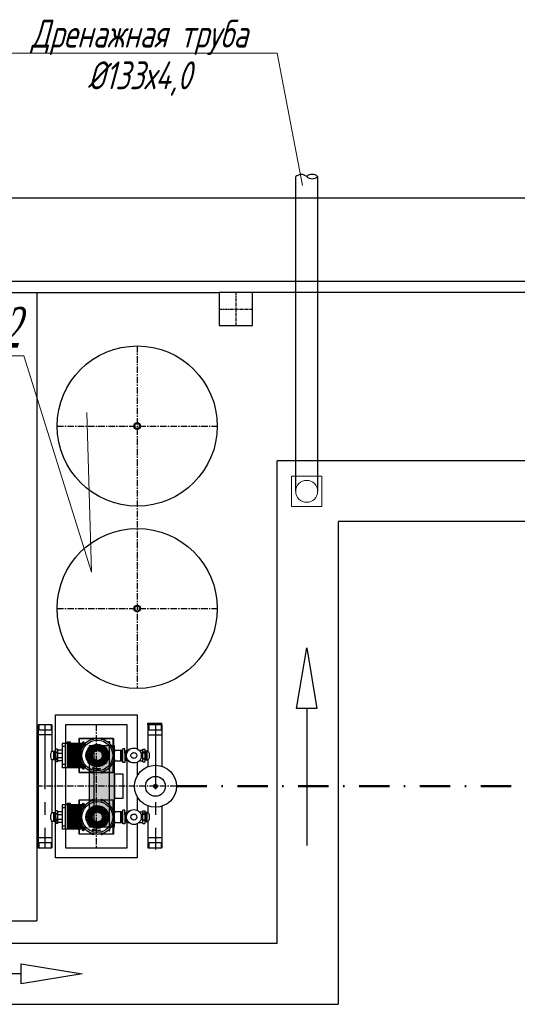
# Model space of a CAD drawing. Header units: millimetres. Extents: x 196 to 1773810, y -221320 to 153872.
# Tile 241 of 256: x 1196977 to 1199431, y -200389 to -195533. Entities that reach past the tile are written whole.
import ezdxf
from ezdxf import colors
from ezdxf.entities.mleader import LeaderData, LeaderLine
from ezdxf.math import Vec2, Vec3

# ---------------------------------------------------------------- set-up
doc = ezdxf.new("R2010")
doc.units = ezdxf.units.MM
doc.linetypes.add('CENTER', pattern=[50.8, 31.75, -6.35, 6.35, -6.35])
doc.linetypes.add('DASHDOT', pattern=[1, 0.5, -0.25, 0, -0.25])
for name, color, linetype, lineweight in [('00_Основной', 163, 'Continuous', 40), ('Основной текст', 7, 'Continuous', 30), ('Текст', 7, 'Continuous', 30), ('ТМ-размеры', 25, 'Continuous', 20), ('эл.освещ', 1, 'Continuous', 50), ('электрика', 1, 'Continuous', 140), ('中心线', 1, 'CENTER', 25)]:
    doc.layers.add(name, color=color, linetype=linetype, lineweight=lineweight)
doc.styles.add('Times New Roman', font='times.ttf')
doc.styles.add('Новый 050', font='romans.shx', dxfattribs={"width": 0.7, "oblique": 15, "height": 50})
doc.styles.add('Новый 5.0', font='times.ttf', dxfattribs={"width": 0.7, "oblique": 15, "height": 5})

# ---------------------------------------------------------------- blocks, each defined once
blk = doc.blocks.new('_None')

msp = doc.modelspace()

# ---------------------------------------------------------------- hatches: boundary and pattern name
at = {"layer": '00_Основной', "lineweight": 25, "ltscale": 10}
h = msp.add_hatch(color=253, dxfattribs=at)
h.dxf.hatch_style = 1
h.paths.add_polyline_path([(1197321.6, -199515.5), (1197321.6, -199111.6), (1197443, -199111.6), (1197443, -199515.5)])

# ---------------------------------------------------------------- linework, layer by layer
at = {"color": 252, "lineweight": 30, "ltscale": 10}
for p, q in [((1193496.3, -196411.5), (1204178.3, -196411.5, 0)), ((1193906.3, -196822.5), (1202116.9, -196822.5, 0)), ((1193961.1, -196877.3), (1197961.1, -196877.3)), ((1197061.1, -196877.3), (1197061.1, -199977.3)), ((1202116.9, -196877.3, 0), (1198126.3, -196877.3, 0)), ((1204178.1, -197708.2, 0), (1198247.1, -197708.6, 1)), ((1198247.1, -200088.9, 0.7), (1198247.1, -197708.6, 1)), ((1204178, -198008.2, -0.1), (1198547.1, -198008.2, 0.7)), ((1198547.1, -198008.6, 0.7), (1198547.1, -200388.9, 0.7)), ((1198342.2, -198929.9, 0.7), (1198392.2, -198629.9, 0.7)), ((1198392.2, -198629.9, 0.7), (1198442.2, -198929.9, 0.7)), ((1197152.5, -198960.4), (1197555.9, -198960.4)), ((1197152.5, -199140.8), (1197152.5, -198960.4)), ((1197555.9, -198960.4), (1197555.9, -199128.9)), ((1198442.2, -198929.9, 0.7), (1198342.2, -198929.9, 0.7)), ((1198392.2, -198929.9, 0.7), (1198392.2, -199605.4, 0.7)), ((1197152.5, -199444.3), (1197152.5, -199182.8)), ((1197555.9, -199194.7), (1197555.9, -199262.8)), ((1197555.9, -199364.3), (1197555.9, -199432.3)), ((1197152.5, -199666.6), (1197152.5, -199486.2)), ((1197555.9, -199498.2), (1197555.9, -199666.6)), ((1197555.9, -199666.6), (1197152.5, -199666.6)), ((1193961.1, -199977.3), (1197061.1, -199977.3)), ((1198247.1, -200088.5), (1195311.1, -200088.5)), ((1196984.3, -200288.5, 0), (1196984.3, -200188.5, 0)), ((1196984.3, -200188.5, 0), (1197284.3, -200238.5, 0)), ((1196984.3, -200238.5, 0), (1196308.8, -200238.5, 0)), ((1197284.3, -200238.5, 0), (1196984.3, -200288.5, 0)), ((1195311.1, -200388.5), (1198547.1, -200388.5))]:
    msp.add_line(p, q, dxfattribs=at)
at = {"color": 7, "linetype": 'CENTER', "lineweight": 25, "ltscale": 0.5}
for p, q in [((1198043.3, -196877.3), (1198043.3, -197041.7)), ((1197961.1, -196959.5), (1198125.5, -196959.5))]:
    msp.add_line(p, q, dxfattribs=at)
at = {"color": 252, "linetype": 'CENTER', "lineweight": 25, "ltscale": 10}
for p, q in [((1197101.3, -199010.4), (1197101.3, -199616.6)), ((1197646.3, -199010.5, 0), (1197646.3, -199624.9, 0))]:
    msp.add_line(p, q, dxfattribs=at)
at = {"color": 252, "lineweight": 30, "ltscale": 10}
msp.add_lwpolyline([(1197961.1, -197041.7), (1198125.5, -197041.7), (1198125.5, -196877.3), (1197961.1, -196877.3), (1197961.1, -197041.7)], dxfattribs=at)
at = {"layer": '00_Основной', "color": 252, "lineweight": 25, "ltscale": 10}
for p, q in [((1198338.2, -197858.6, 0.5), (1198338.2, -196411.9, 0.8)), ((1198446.2, -196411.9, 0.8), (1198446.2, -197858.6, 0.5))]:
    msp.add_line(p, q, dxfattribs=at)
at = {"layer": '00_Основной', "lineweight": 30, "ltscale": 10}
for p, q in [((1197067.5, -199010.4), (1197067.5, -199566.4)), ((1197135.1, -199010.4), (1197067.5, -199010.4)), ((1197135.1, -199010.4, 0), (1197135.1, -199140.1, 0)), ((1197505.9, -199010.4), (1197202.5, -199010.4)), ((1197202.5, -199010.4), (1197202.5, -199101.8)), ((1197505.9, -199135.6), (1197505.9, -199010.4)), ((1197609.2, -199010.5), (1197609.2, -199002.2)), ((1197609.2, -199002.2), (1197677.8, -199002.2)), ((1197609.2, -199010.5), (1197609.2, -199140.1)), ((1197677.8, -199010.5), (1197609.2, -199010.5)), ((1197677.8, -199010.5, 0), (1197677.8, -199002.2, 0)), ((1197677.8, -199010.5, 0), (1197677.8, -199217.2, 0)), ((1197067.5, -199034.4), (1197135.1, -199034.4)), ((1197135.1, -199060.6), (1197067.5, -199060.6)), ((1197609.2, -199034.4), (1197677.8, -199034.4)), ((1197677.8, -199060.7), (1197609.2, -199060.7)), ((1197269.9, -199101.8), (1197269.9, -199077.1)), ((1197269.9, -199077.1), (1197334.4, -199077.1)), ((1197341.4, -199077.1), (1197377.8, -199077.1)), ((1197384.9, -199077.1), (1197438.5, -199077.1)), ((1197438.5, -199077.1), (1197438.5, -199132.9)), ((1197135.1, -199140.1), (1197144.8, -199140.1)), ((1197144.8, -199140.1), (1197149.3, -199140.1)), ((1197144.8, -199183.5), (1197144.8, -199140.1)), ((1197144.8, -199140.1), (1197144.8, -199183.5)), ((1197149.3, -199140.1), (1197149.3, -199183.5)), ((1197153, -199140.8), (1197149.3, -199140.8)), ((1197149.3, -199142.3), (1197153, -199142.3)), ((1197153.8, -199131.1), (1197153, -199134.8)), ((1197153, -199134.8), (1197153, -199142.3)), ((1197153, -199185), (1197153, -199138.6)), ((1197153, -199142.3), (1197153.8, -199146.1)), ((1197153.8, -199150.6), (1197153, -199154.3)), ((1197153, -199154.3), (1197153, -199173.8)), ((1197163.5, -199131.1), (1197153.8, -199131.1)), ((1197153.8, -199144.6), (1197163.5, -199144.6)), ((1197153.8, -199146.1), (1197153.8, -199150.6)), ((1197163.5, -199148.3), (1197153.8, -199148.3)), ((1197163.5, -199131.1), (1197163.5, -199161.8)), ((1197185.6, -199135.6), (1197163.5, -199135.6)), ((1197163.5, -199149.8), (1197185.6, -199149.8)), ((1197321.6, -199515.5), (1197321.6, -199111.6)), ((1197321.6, -199111.6), (1197443, -199111.6)), ((1197439.2, -199134.8), (1197475.2, -199134.8)), ((1197443, -199111.6), (1197443, -199515.5)), ((1197476.7, -199134.8), (1197475.2, -199135.6)), ((1197475.2, -199188.8), (1197475.2, -199134.8)), ((1197476.7, -199134.8), (1197485.7, -199134.8)), ((1197476.7, -199134.8), (1197476.7, -199188.8)), ((1197495.5, -199128.1), (1197485.7, -199128.1)), ((1197485.7, -199195.5), (1197485.7, -199128.1)), ((1197495.5, -199151.3), (1197495.5, -199128.1)), ((1197495.5, -199140.8), (1197502.9, -199140.8)), ((1197499.9, -199142.3), (1197495.5, -199142.3)), ((1197495.5, -199151.3), (1197497.7, -199151.3)), ((1197495.5, -199151.3), (1197495.5, -199172.3)), ((1197497.7, -199151.3), (1197497.7, -199172.3)), ((1197503.7, -199153.6), (1197497.7, -199153.6)), ((1197499.9, -199153.6), (1197499.9, -199140.8)), ((1197502.9, -199135.6), (1197512.7, -199135.6)), ((1197502.9, -199140.8), (1197502.9, -199135.6)), ((1197502.9, -199140.8), (1197502.9, -199138.6)), ((1197502.9, -199140.8), (1197502.9, -199153.6)), ((1197502.9, -199149.8), (1197505, -199149.8)), ((1197503.9, -199153.6), (1197503.7, -199153.6)), ((1197512.7, -199132.6), (1197512.7, -199136.9)), ((1197517.4, -199132.6), (1197512.7, -199132.6)), ((1197515.7, -199132.6), (1197515.7, -199134)), ((1197565.3, -199135.6), (1197584.6, -199135.6)), ((1197584.6, -199149.8), (1197574.4, -199149.8)), ((1197584.6, -199131.1), (1197594.4, -199131.1)), ((1197584.6, -199193.3), (1197584.6, -199131.1)), ((1197595.1, -199144.6), (1197584.6, -199144.6)), ((1197584.6, -199148.3), (1197594.4, -199148.3)), ((1197595.1, -199134.8), (1197594.4, -199131.1)), ((1197594.4, -199146.1), (1197595.9, -199138.6)), ((1197595.1, -199150.6), (1197594.4, -199146.1)), ((1197595.9, -199138.6), (1197595.1, -199134.8)), ((1197595.1, -199154.3), (1197595.1, -199150.6)), ((1197595.9, -199158), (1197595.1, -199154.3)), ((1197595.9, -199185), (1197595.9, -199138.6)), ((1197595.9, -199140.8), (1197598.9, -199140.8)), ((1197598.9, -199142.3), (1197595.9, -199142.3)), ((1197598.9, -199140.1), (1197598.9, -199183.5)), ((1197604.1, -199140.1), (1197598.9, -199140.1)), ((1197604.1, -199183.5), (1197604.1, -199140.1)), ((1197604.1, -199140.1), (1197604.1, -199183.5)), ((1197609.2, -199140.1), (1197604.1, -199140.1)), ((1197135.1, -199183.5, 0), (1197135.1, -199443.5, 0)), ((1197149.3, -199183.5), (1197135.1, -199183.5)), ((1197153, -199181.3), (1197149.3, -199181.3)), ((1197149.3, -199182.8), (1197153, -199182.8)), ((1197153, -199173.8), (1197153.8, -199177.5)), ((1197153.8, -199177.5), (1197153, -199181.3)), ((1197153, -199181.3), (1197153, -199188.8)), ((1197153, -199188.8), (1197153.8, -199193.3)), ((1197163.5, -199176), (1197153.8, -199176)), ((1197153.8, -199179), (1197163.5, -199179)), ((1197163.5, -199193.3), (1197153.8, -199193.3)), ((1197163.5, -199193.3), (1197163.5, -199161.8)), ((1197163.5, -199161.8), (1197163.5, -199193.3)), ((1197185.6, -199173.8), (1197163.5, -199173.8)), ((1197185.6, -199188), (1197163.5, -199188)), ((1197439.2, -199188.8), (1197475.2, -199188.8)), ((1197476.7, -199188.8), (1197475.2, -199188)), ((1197476.7, -199188.8), (1197485.7, -199188.8)), ((1197495.5, -199195.5), (1197485.7, -199195.5)), ((1197495.5, -199172.3), (1197495.5, -199195.5)), ((1197497.7, -199172.3), (1197495.5, -199172.3)), ((1197499.9, -199181.3), (1197495.5, -199181.3)), ((1197495.5, -199182.8), (1197502.9, -199182.8)), ((1197503.7, -199170), (1197497.7, -199170)), ((1197499.9, -199170), (1197499.9, -199182.8)), ((1197502.9, -199188), (1197502.9, -199170)), ((1197502.9, -199173.8), (1197505, -199173.8)), ((1197502.9, -199182.8), (1197502.9, -199185)), ((1197512.7, -199188), (1197502.9, -199188)), ((1197503.7, -199170), (1197503.9, -199170)), ((1197505.9, -199439), (1197505.9, -199188)), ((1197512.7, -199186.7), (1197512.7, -199191)), ((1197512.7, -199191), (1197517.4, -199191)), ((1197515.7, -199189.6), (1197515.7, -199191)), ((1197565.4, -199188), (1197584.6, -199188)), ((1197574.4, -199173.8), (1197584.6, -199173.8)), ((1197584.6, -199176), (1197594.4, -199176)), ((1197595.1, -199179), (1197584.6, -199179)), ((1197584.6, -199193.3), (1197594.4, -199193.3)), ((1197594.4, -199177.5), (1197595.1, -199173.8)), ((1197595.1, -199181.3), (1197594.4, -199177.5)), ((1197594.4, -199193.3), (1197595.1, -199188.8)), ((1197595.1, -199170), (1197595.9, -199165.5)), ((1197595.1, -199173.8), (1197595.1, -199170)), ((1197595.9, -199185), (1197595.1, -199181.3)), ((1197595.1, -199188.8), (1197595.9, -199185)), ((1197595.9, -199161.8), (1197595.9, -199158)), ((1197595.9, -199165.5), (1197595.9, -199161.8)), ((1197595.9, -199181.3), (1197598.9, -199181.3)), ((1197598.9, -199182.8), (1197595.9, -199182.8)), ((1197598.9, -199183.5), (1197609.2, -199183.5)), ((1197609.2, -199183.5), (1197609.2, -199217.2)), ((1197202.5, -199221.8), (1197202.5, -199405.3)), ((1197269.9, -199245.7), (1197269.9, -199221.8)), ((1197333.7, -199245.7), (1197269.9, -199245.7)), ((1197445.2, -199373.8), (1197445.2, -199252.5)), ((1197445.2, -199252.5), (1197485.7, -199252.5)), ((1197485.7, -199252.5), (1197485.7, -199373.8)), ((1197067.5, -199332.6), (1197067.5, -199616.6)), ((1197269.9, -199405.3), (1197269.9, -199380.6)), ((1197269.9, -199380.6), (1197334.4, -199380.6)), ((1197485.7, -199373.8), (1197445.2, -199373.8)), ((1197135.1, -199443.5), (1197144.8, -199443.5)), ((1197144.8, -199443.5), (1197149.3, -199443.5)), ((1197144.8, -199487), (1197144.8, -199443.5)), ((1197144.8, -199443.5), (1197144.8, -199487)), ((1197149.3, -199443.5), (1197149.3, -199487)), ((1197153, -199444.3), (1197149.3, -199444.3)), ((1197149.3, -199445.8), (1197153, -199445.8)), ((1197153.8, -199434.5), (1197153, -199438.3)), ((1197153, -199438.3), (1197153, -199445.8)), ((1197153, -199488.5), (1197153, -199442)), ((1197153, -199445.8), (1197153.8, -199449.5)), ((1197163.5, -199434.5), (1197153.8, -199434.5)), ((1197153.8, -199448), (1197163.5, -199448)), ((1197163.5, -199434.5), (1197163.5, -199465.3)), ((1197185.6, -199439), (1197163.5, -199439)), ((1197439.2, -199438.3), (1197475.2, -199438.3)), ((1197476.7, -199438.3), (1197475.2, -199439)), ((1197475.2, -199492.2), (1197475.2, -199438.3)), ((1197476.7, -199438.3), (1197485.7, -199438.3)), ((1197476.7, -199438.3), (1197476.7, -199492.2)), ((1197495.5, -199431.5), (1197485.7, -199431.5)), ((1197485.7, -199499), (1197485.7, -199431.5)), ((1197495.5, -199454.8), (1197495.5, -199431.5)), ((1197495.5, -199444.3), (1197502.9, -199444.3)), ((1197499.9, -199445.8), (1197495.5, -199445.8)), ((1197499.9, -199457), (1197499.9, -199444.3)), ((1197502.9, -199439), (1197512.7, -199439)), ((1197502.9, -199444.3), (1197502.9, -199439)), ((1197502.9, -199444.3), (1197502.9, -199442)), ((1197502.9, -199444.3), (1197502.9, -199457)), ((1197512.7, -199436), (1197512.7, -199440.3)), ((1197517.4, -199436), (1197512.7, -199436)), ((1197515.7, -199436), (1197515.7, -199437.5)), ((1197565.3, -199439), (1197584.6, -199439)), ((1197584.6, -199434.5), (1197594.4, -199434.5)), ((1197584.6, -199496.7), (1197584.6, -199434.5)), ((1197595.1, -199448), (1197584.6, -199448)), ((1197595.1, -199438.3), (1197594.4, -199434.5)), ((1197594.4, -199449.5), (1197595.9, -199442)), ((1197595.9, -199442), (1197595.1, -199438.3)), ((1197595.9, -199488.5), (1197595.9, -199442)), ((1197595.9, -199444.3), (1197598.9, -199444.3)), ((1197598.9, -199445.8), (1197595.9, -199445.8)), ((1197598.9, -199443.5), (1197598.9, -199487)), ((1197604.1, -199443.5), (1197598.9, -199443.5)), ((1197604.1, -199487), (1197604.1, -199443.5)), ((1197604.1, -199443.5), (1197604.1, -199487)), ((1197609.2, -199443.5), (1197604.1, -199443.5)), ((1197608.1, -199443.5), (1197608.1, -199443.5)), ((1197609.2, -199410.4), (1197609.2, -199443.5)), ((1197677.8, -199412.3, 0), (1197677.8, -199616.6, 0)), ((1197135.1, -199487, 0), (1197135.1, -199616.6, 0)), ((1197149.3, -199487), (1197135.1, -199487)), ((1197153, -199484.7), (1197149.3, -199484.7)), ((1197149.3, -199486.2), (1197153, -199486.2)), ((1197153.8, -199454), (1197153, -199457.8)), ((1197153, -199457.8), (1197153, -199477.2)), ((1197153, -199477.2), (1197153.8, -199481)), ((1197153.8, -199481), (1197153, -199484.7)), ((1197153, -199484.7), (1197153, -199492.2)), ((1197153, -199492.2), (1197153.8, -199496.7)), ((1197153.8, -199449.5), (1197153.8, -199454)), ((1197163.5, -199451.8), (1197153.8, -199451.8)), ((1197163.5, -199479.5), (1197153.8, -199479.5)), ((1197153.8, -199482.5), (1197163.5, -199482.5)), ((1197163.5, -199496.7), (1197153.8, -199496.7)), ((1197163.5, -199453.3), (1197185.6, -199453.3)), ((1197163.5, -199496.7), (1197163.5, -199465.3)), ((1197163.5, -199465.3), (1197163.5, -199496.7)), ((1197185.6, -199477.2), (1197163.5, -199477.2)), ((1197185.6, -199491.5), (1197163.5, -199491.5)), ((1197438.5, -199494.2), (1197438.5, -199549.2)), ((1197439.2, -199492.2), (1197475.2, -199492.2)), ((1197476.7, -199492.2), (1197475.2, -199491.5)), ((1197476.7, -199492.2), (1197485.7, -199492.2)), ((1197495.5, -199454.8), (1197497.7, -199454.8)), ((1197495.5, -199454.8), (1197495.5, -199475.7)), ((1197495.5, -199475.7), (1197495.5, -199499)), ((1197497.7, -199475.7), (1197495.5, -199475.7)), ((1197499.9, -199484.7), (1197495.5, -199484.7)), ((1197495.5, -199486.2), (1197502.9, -199486.2)), ((1197497.7, -199454.8), (1197497.7, -199475.7)), ((1197503.7, -199457), (1197497.7, -199457)), ((1197503.7, -199473.5), (1197497.7, -199473.5)), ((1197499.9, -199473.5), (1197499.9, -199486.2)), ((1197502.9, -199453.3), (1197505, -199453.3)), ((1197502.9, -199491.5), (1197502.9, -199473.5)), ((1197502.9, -199477.2), (1197505, -199477.2)), ((1197502.9, -199486.2), (1197502.9, -199488.5)), ((1197512.7, -199491.5), (1197502.9, -199491.5)), ((1197503.9, -199457), (1197503.7, -199457)), ((1197503.7, -199473.5), (1197503.9, -199473.5)), ((1197505.9, -199616.6), (1197505.9, -199491.5)), ((1197512.7, -199490.2), (1197512.7, -199494.5)), ((1197512.7, -199494.5), (1197517.4, -199494.5)), ((1197515.7, -199493.1), (1197515.7, -199494.5)), ((1197565.4, -199491.5), (1197584.6, -199491.5)), ((1197584.6, -199453.3), (1197574.4, -199453.3)), ((1197574.4, -199477.2), (1197584.6, -199477.2)), ((1197584.6, -199451.8), (1197594.4, -199451.8)), ((1197584.6, -199479.5), (1197594.4, -199479.5)), ((1197595.1, -199482.5), (1197584.6, -199482.5)), ((1197584.6, -199496.7), (1197594.4, -199496.7)), ((1197595.1, -199454), (1197594.4, -199449.5)), ((1197594.4, -199481), (1197595.1, -199477.2)), ((1197595.1, -199484.7), (1197594.4, -199481)), ((1197594.4, -199496.7), (1197595.1, -199492.2)), ((1197595.1, -199457.8), (1197595.1, -199454)), ((1197595.9, -199461.5), (1197595.1, -199457.8)), ((1197595.1, -199473.5), (1197595.9, -199469)), ((1197595.1, -199477.2), (1197595.1, -199473.5)), ((1197595.9, -199488.5), (1197595.1, -199484.7)), ((1197595.1, -199492.2), (1197595.9, -199488.5)), ((1197595.9, -199465.3), (1197595.9, -199461.5)), ((1197595.9, -199469), (1197595.9, -199465.3)), ((1197595.9, -199484.7), (1197598.9, -199484.7)), ((1197598.9, -199486.2), (1197595.9, -199486.2)), ((1197598.9, -199487), (1197609.2, -199487)), ((1197609.2, -199487), (1197609.2, -199616.6)), ((1197202.5, -199525.3), (1197202.5, -199616.6)), ((1197269.9, -199549.2), (1197269.9, -199525.3)), ((1197443, -199515.5), (1197321.6, -199515.5)), ((1197495.5, -199499), (1197485.7, -199499)), ((1197067.5, -199566.4), (1197135.1, -199566.4)), ((1197135.1, -199592.6), (1197067.5, -199592.6)), ((1197333.7, -199549.2), (1197269.9, -199549.2)), ((1197356, -199549.2), (1197342.1, -199549.2)), ((1197377.2, -199549.2), (1197363.3, -199549.2)), ((1197438.5, -199549.2), (1197385.5, -199549.2)), ((1197609.2, -199566.4), (1197677.8, -199566.4)), ((1197677.8, -199592.7), (1197609.2, -199592.7)), ((1197067.5, -199616.6), (1197135.1, -199616.6)), ((1197202.5, -199616.6), (1197505.9, -199616.6)), ((1197609.2, -199616.6), (1197677.8, -199616.6))]:
    msp.add_line(p, q, dxfattribs=at)
at = {"layer": '00_Основной', "lineweight": 25, "ltscale": 10}
for p, q in [((1197071.3, -199010.4), (1197071.3, -199034.4)), ((1197131.4, -199010.4, 0), (1197131.4, -199034.4, 0)), ((1197613, -199010.5), (1197613, -199034.4)), ((1197674, -199010.5, 0), (1197674, -199034.4, 0)), ((1197185.6, -199101.8), (1197185.6, -199221.8)), ((1197300.9, -199101.8), (1197185.6, -199101.8)), ((1197200.1, -199101.8), (1197200.1, -199221.8)), ((1197210, -199101.8), (1197210, -199221.8)), ((1197210.7, -199093.7), (1197225.5, -199093.7)), ((1197210.7, -199093.7), (1197210.7, -199097.8)), ((1197210.7, -199097.8), (1197225.5, -199097.8)), ((1197211.4, -199101.8), (1197211.4, -199097.8)), ((1197213.2, -199101.8), (1197213.2, -199221.8)), ((1197214.4, -199093.7), (1197214.4, -199097.8)), ((1197218.2, -199106.8), (1197218.2, -199216.8)), ((1197286.6, -199106.8), (1197218.2, -199106.8)), ((1197221.8, -199093.7), (1197221.8, -199097.8)), ((1197224.8, -199101.8), (1197224.8, -199097.8)), ((1197225.5, -199093.7), (1197225.5, -199097.8)), ((1197333.7, -199078), (1197270.7, -199078)), ((1197270.7, -199078), (1197270.7, -199101.8)), ((1197286.6, -199120.2), (1197286.6, -199106.8)), ((1197291.6, -199112.5), (1197291.6, -199101.8)), ((1197354.3, -199078), (1197342.1, -199078)), ((1197356.5, -199137), (1197353.3, -199109.2)), ((1197358.5, -199136.8), (1197356.8, -199108.9)), ((1197360.8, -199136.8), (1197362.5, -199108.9)), ((1197362.8, -199137), (1197366, -199109.2)), ((1197377.2, -199078), (1197365, -199078)), ((1197437.6, -199078), (1197385.6, -199078)), ((1197437.6, -199130.5), (1197437.6, -199078)), ((1197200.1, -199116.8), (1197185.6, -199116.8)), ((1197286.6, -199111.8), (1197218.2, -199111.8)), ((1197286.6, -199116.8), (1197218.2, -199116.8)), ((1197285.8, -199121.8), (1197218.2, -199121.8)), ((1197283.3, -199126.8), (1197218.2, -199126.8)), ((1197281.2, -199131.8), (1197218.2, -199131.8)), ((1197274.7, -199136.8), (1197218.2, -199136.8)), ((1197273.8, -199141.8), (1197218.2, -199141.8)), ((1197277, -199146.8), (1197218.2, -199146.8)), ((1197276.2, -199151.8), (1197218.2, -199151.8)), ((1197275.8, -199156.8), (1197218.2, -199156.8)), ((1197334.8, -199158.6), (1197307, -199155.5)), ((1197335.3, -199156.3), (1197308, -199149.8)), ((1197335.8, -199154.4), (1197308.9, -199146.4)), ((1197336.6, -199152.2), (1197310.9, -199141)), ((1197337.4, -199150.3), (1197312.4, -199137.8)), ((1197338.6, -199148.3), (1197315.3, -199132.8)), ((1197339.8, -199146.6), (1197317.2, -199130)), ((1197341.3, -199144.8), (1197321, -199125.6)), ((1197321.6, -199515.5), (1197321.6, -199111.6)), ((1197321.6, -199111.6), (1197443, -199111.6)), ((1197342.7, -199143.4), (1197323.4, -199123.1)), ((1197344.5, -199141.9), (1197327.8, -199119.4)), ((1197346.1, -199140.8), (1197330.7, -199117.4)), ((1197348.2, -199139.6), (1197335.7, -199114.5)), ((1197350, -199138.7), (1197338.8, -199113.1)), ((1197341.8, -199111.6), (1197341.8, -199515.5)), ((1197352.2, -199137.9), (1197344.3, -199111.1)), ((1197354.2, -199137.4), (1197347.6, -199110.2)), ((1197365.1, -199137.4), (1197371.7, -199110.2)), ((1197367.1, -199137.9), (1197375, -199111.1)), ((1197369.3, -199138.7), (1197380.5, -199113.1)), ((1197371.1, -199139.6), (1197383.6, -199114.5)), ((1197373.1, -199140.8), (1197388.6, -199117.4)), ((1197374.8, -199141.9), (1197391.4, -199119.4)), ((1197376.6, -199143.4), (1197395.9, -199123.1)), ((1197378, -199144.8), (1197398.3, -199125.6)), ((1197379.5, -199146.6), (1197402, -199130)), ((1197380.7, -199148.3), (1197404, -199132.8)), ((1197381.9, -199150.3), (1197406.9, -199137.8)), ((1197382.7, -199152.2), (1197408.4, -199141)), ((1197383.5, -199154.4), (1197410.4, -199146.4)), ((1197384, -199156.3), (1197411.3, -199149.8)), ((1197384.4, -199158.6), (1197412.3, -199155.5)), ((1197420.2, -199515.5), (1197420.2, -199111.6)), ((1197443, -199111.6), (1197443, -199515.5)), ((1197275.6, -199161.8), (1197218.2, -199161.8)), ((1197275.8, -199166.8), (1197218.2, -199166.8)), ((1197276.2, -199171.8), (1197218.2, -199171.8)), ((1197277, -199176.8), (1197218.2, -199176.8)), ((1197273.8, -199181.8), (1197218.2, -199181.8)), ((1197274.7, -199186.8), (1197218.2, -199186.8)), ((1197281.2, -199191.8), (1197218.2, -199191.8)), ((1197283.3, -199196.8), (1197218.2, -199196.8)), ((1197285.8, -199201.8), (1197218.2, -199201.8)), ((1197286.6, -199216.8), (1197286.6, -199203.4)), ((1197334.7, -199160.6), (1197306.7, -199158.9)), ((1197334.7, -199163), (1197306.7, -199164.7)), ((1197334.8, -199165), (1197307, -199168.1)), ((1197335.3, -199167.3), (1197308, -199173.8)), ((1197335.8, -199169.2), (1197308.9, -199177.2)), ((1197336.6, -199171.4), (1197310.9, -199182.6)), ((1197337.4, -199173.3), (1197312.4, -199185.8)), ((1197338.6, -199175.3), (1197315.3, -199190.8)), ((1197339.8, -199177), (1197317.2, -199193.6)), ((1197341.3, -199178.7), (1197321, -199198)), ((1197342.7, -199180.2), (1197323.4, -199200.5)), ((1197344.5, -199181.7), (1197327.8, -199204.2)), ((1197346.1, -199182.8), (1197330.7, -199206.2)), ((1197348.2, -199184), (1197335.7, -199209.1)), ((1197350, -199184.9), (1197338.8, -199210.5)), ((1197352.2, -199185.7), (1197344.3, -199212.5)), ((1197354.2, -199186.2), (1197347.6, -199213.4)), ((1197356.5, -199186.6), (1197353.3, -199214.4)), ((1197358.5, -199186.8), (1197356.8, -199214.7)), ((1197360.8, -199186.8), (1197362.5, -199214.7)), ((1197362.8, -199186.6), (1197366, -199214.4)), ((1197365.1, -199186.2), (1197371.7, -199213.4)), ((1197367.1, -199185.7), (1197375, -199212.5)), ((1197369.3, -199184.9), (1197380.5, -199210.5)), ((1197371.1, -199184), (1197383.6, -199209.1)), ((1197373.1, -199182.8), (1197388.6, -199206.2)), ((1197374.8, -199181.7), (1197391.4, -199204.2)), ((1197376.6, -199180.2), (1197395.9, -199200.5)), ((1197378, -199178.7), (1197398.3, -199198)), ((1197379.5, -199177), (1197402, -199193.6)), ((1197380.7, -199175.3), (1197404, -199190.8)), ((1197381.9, -199173.3), (1197406.9, -199185.8)), ((1197382.7, -199171.4), (1197408.4, -199182.6)), ((1197383.5, -199169.2), (1197410.4, -199177.2)), ((1197384, -199167.3), (1197411.3, -199173.8)), ((1197384.4, -199165), (1197412.3, -199168.1)), ((1197384.6, -199160.6), (1197412.6, -199158.9)), ((1197384.6, -199163), (1197412.6, -199164.7)), ((1197437.6, -199245), (1197437.6, -199193.1)), ((1197438.5, -199190.7), (1197438.5, -199245.7)), ((1197200.1, -199206.8), (1197185.6, -199206.8)), ((1197300.9, -199221.8), (1197185.6, -199221.8)), ((1197286.6, -199206.8), (1197218.2, -199206.8)), ((1197286.6, -199211.8), (1197218.2, -199211.8)), ((1197286.6, -199216.8), (1197218.2, -199216.8)), ((1197270.7, -199221.8), (1197270.7, -199245)), ((1197270.7, -199245), (1197333.3, -199245)), ((1197291.6, -199221.8), (1197291.6, -199211.1)), ((1197334, -199222.5), (1197342.3, -199220.3)), ((1197334, -199222.5), (1197340.1, -199228.6)), ((1197340.1, -199228.6), (1197340.3, -199227.6)), ((1197342.3, -199220.3), (1197342, -199221.3)), ((1197356, -199245.7), (1197342.1, -199245.7)), ((1197342.5, -199245), (1197347.9, -199245)), ((1197377.2, -199245.7), (1197363.3, -199245.7)), ((1197371.4, -199245), (1197376.8, -199245)), ((1197374.6, -199227.7), (1197374.1, -199225.1)), ((1197438.5, -199245.7), (1197385.5, -199245.7)), ((1197386, -199245), (1197437.6, -199245)), ((1197210.7, -199397.2), (1197225.5, -199397.2)), ((1197210.7, -199397.2), (1197210.7, -199401.2)), ((1197214.4, -199397.2), (1197214.4, -199401.2)), ((1197221.8, -199397.2), (1197221.8, -199401.2)), ((1197225.5, -199397.2), (1197225.5, -199401.2)), ((1197333.7, -199381.4), (1197270.7, -199381.4)), ((1197270.7, -199381.4), (1197270.7, -199405.3)), ((1197341.4, -199380.6), (1197377.8, -199380.6)), ((1197354.3, -199381.4), (1197342.1, -199381.4)), ((1197377.2, -199381.4), (1197365, -199381.4)), ((1197384.9, -199380.6), (1197438.5, -199380.6)), ((1197437.6, -199381.4), (1197385.6, -199381.4)), ((1197437.6, -199434), (1197437.6, -199381.4)), ((1197438.5, -199380.6), (1197438.5, -199436.3)), ((1197185.6, -199405.3), (1197185.6, -199525.3)), ((1197300.9, -199405.3), (1197185.6, -199405.3)), ((1197200.1, -199420.3), (1197185.6, -199420.3)), ((1197200.1, -199405.3), (1197200.1, -199525.3)), ((1197210, -199405.3), (1197210, -199525.3)), ((1197210.7, -199401.2), (1197225.5, -199401.2)), ((1197211.4, -199405.3), (1197211.4, -199401.2)), ((1197213.2, -199405.3), (1197213.2, -199525.3)), ((1197218.2, -199410.3), (1197218.2, -199520.3)), ((1197286.6, -199410.3), (1197218.2, -199410.3)), ((1197286.6, -199415.3), (1197218.2, -199415.3)), ((1197286.6, -199420.3), (1197218.2, -199420.3)), ((1197285.8, -199425.3), (1197218.2, -199425.3)), ((1197283.3, -199430.3), (1197218.2, -199430.3)), ((1197281.2, -199435.3), (1197218.2, -199435.3)), ((1197274.7, -199440.3), (1197218.2, -199440.3)), ((1197273.8, -199445.3), (1197218.2, -199445.3)), ((1197224.8, -199405.3), (1197224.8, -199401.2)), ((1197286.6, -199423.7), (1197286.6, -199410.3)), ((1197291.6, -199415.9), (1197291.6, -199405.3)), ((1197336.6, -199455.6), (1197310.9, -199444.4)), ((1197337.4, -199453.8), (1197312.4, -199441.3)), ((1197338.6, -199451.8), (1197315.3, -199436.3)), ((1197339.8, -199450.1), (1197317.2, -199433.5)), ((1197341.3, -199448.3), (1197321, -199429)), ((1197342.7, -199446.9), (1197323.4, -199426.6)), ((1197344.5, -199445.4), (1197327.8, -199422.9)), ((1197346.1, -199444.2), (1197330.7, -199420.9)), ((1197348.2, -199443), (1197335.7, -199418)), ((1197350, -199442.2), (1197338.8, -199416.5)), ((1197352.2, -199441.4), (1197344.3, -199414.5)), ((1197354.2, -199440.9), (1197347.6, -199413.6)), ((1197356.5, -199440.5), (1197353.3, -199412.6)), ((1197358.5, -199440.3), (1197356.8, -199412.3)), ((1197360.8, -199440.3), (1197362.5, -199412.3)), ((1197362.8, -199440.5), (1197366, -199412.6)), ((1197365.1, -199440.9), (1197371.7, -199413.6)), ((1197367.1, -199441.4), (1197375, -199414.5)), ((1197369.3, -199442.2), (1197380.5, -199416.5)), ((1197371.1, -199443), (1197383.6, -199418)), ((1197373.1, -199444.2), (1197388.6, -199420.9)), ((1197374.8, -199445.4), (1197391.4, -199422.9)), ((1197376.6, -199446.9), (1197395.9, -199426.6)), ((1197378, -199448.3), (1197398.3, -199429)), ((1197379.5, -199450.1), (1197402, -199433.5)), ((1197380.7, -199451.8), (1197404, -199436.3)), ((1197381.9, -199453.8), (1197406.9, -199441.3)), ((1197382.7, -199455.6), (1197408.4, -199444.4)), ((1197277, -199450.3), (1197218.2, -199450.3)), ((1197276.2, -199455.3), (1197218.2, -199455.3)), ((1197275.8, -199460.3), (1197218.2, -199460.3)), ((1197275.6, -199465.3), (1197218.2, -199465.3)), ((1197275.8, -199470.3), (1197218.2, -199470.3)), ((1197276.2, -199475.3), (1197218.2, -199475.3)), ((1197277, -199480.3), (1197218.2, -199480.3)), ((1197273.8, -199485.3), (1197218.2, -199485.3)), ((1197274.7, -199490.3), (1197218.2, -199490.3)), ((1197281.2, -199495.3), (1197218.2, -199495.3)), ((1197334.7, -199464.1), (1197306.7, -199462.4)), ((1197334.7, -199466.4), (1197306.7, -199468.1)), ((1197334.8, -199462.1), (1197307, -199458.9)), ((1197334.8, -199468.4), (1197307, -199471.6)), ((1197335.3, -199459.8), (1197308, -199453.2)), ((1197335.3, -199470.7), (1197308, -199477.3)), ((1197335.8, -199457.8), (1197308.9, -199449.9)), ((1197335.8, -199472.7), (1197308.9, -199480.6)), ((1197336.6, -199474.9), (1197310.9, -199486.1)), ((1197337.4, -199476.7), (1197312.4, -199489.2)), ((1197338.6, -199478.8), (1197315.3, -199494.2)), ((1197339.8, -199480.4), (1197317.2, -199497.1)), ((1197341.3, -199482.2), (1197321, -199501.5)), ((1197342.7, -199483.6), (1197323.4, -199503.9)), ((1197344.5, -199485.1), (1197327.8, -199507.7)), ((1197346.1, -199486.3), (1197330.7, -199509.6)), ((1197348.2, -199487.5), (1197335.7, -199512.5)), ((1197350, -199488.3), (1197338.8, -199514)), ((1197352.2, -199489.1), (1197344.3, -199516)), ((1197354.2, -199489.6), (1197347.6, -199516.9)), ((1197356.5, -199490.1), (1197353.3, -199517.9)), ((1197358.5, -199490.2), (1197356.8, -199518.2)), ((1197360.8, -199490.2), (1197362.5, -199518.2)), ((1197362.8, -199490.1), (1197366, -199517.9)), ((1197365.1, -199489.6), (1197371.7, -199516.9)), ((1197367.1, -199489.1), (1197375, -199516)), ((1197369.3, -199488.3), (1197380.5, -199514)), ((1197371.1, -199487.5), (1197383.6, -199512.5)), ((1197373.1, -199486.3), (1197388.6, -199509.6)), ((1197374.8, -199485.1), (1197391.4, -199507.7)), ((1197376.6, -199483.6), (1197395.9, -199503.9)), ((1197378, -199482.2), (1197398.3, -199501.5)), ((1197379.5, -199480.4), (1197402, -199497.1)), ((1197380.7, -199478.8), (1197404, -199494.2)), ((1197381.9, -199476.7), (1197406.9, -199489.2)), ((1197382.7, -199474.9), (1197408.4, -199486.1)), ((1197383.5, -199457.8), (1197410.4, -199449.9)), ((1197383.5, -199472.7), (1197410.4, -199480.6)), ((1197384, -199459.8), (1197411.3, -199453.2)), ((1197384, -199470.7), (1197411.3, -199477.3)), ((1197384.4, -199462.1), (1197412.3, -199458.9)), ((1197384.4, -199468.4), (1197412.3, -199471.6)), ((1197384.6, -199464.1), (1197412.6, -199462.4)), ((1197384.6, -199466.4), (1197412.6, -199468.1)), ((1197437.6, -199548.4), (1197437.6, -199496.5)), ((1197200.1, -199510.3), (1197185.6, -199510.3)), ((1197300.9, -199525.3), (1197185.6, -199525.3)), ((1197283.3, -199500.3), (1197218.2, -199500.3)), ((1197285.8, -199505.3), (1197218.2, -199505.3)), ((1197286.6, -199510.3), (1197218.2, -199510.3)), ((1197286.6, -199515.3), (1197218.2, -199515.3)), ((1197286.6, -199520.3), (1197218.2, -199520.3)), ((1197270.7, -199525.3), (1197270.7, -199548.4)), ((1197286.6, -199520.3), (1197286.6, -199506.8)), ((1197291.6, -199525.3), (1197291.6, -199514.6)), ((1197443, -199515.5), (1197321.6, -199515.5)), ((1197334, -199526), (1197342.3, -199523.8)), ((1197334, -199526), (1197340.1, -199532)), ((1197340.1, -199532), (1197340.3, -199531.1)), ((1197342.3, -199523.8), (1197342, -199524.7)), ((1197374.6, -199531.2), (1197374.1, -199528.5)), ((1197071.3, -199592.6), (1197071.3, -199616.6)), ((1197131.4, -199592.6, 0), (1197131.4, -199616.6, 0)), ((1197270.7, -199548.4), (1197333.3, -199548.4)), ((1197342.5, -199548.4), (1197347.9, -199548.4)), ((1197371.4, -199548.4), (1197376.8, -199548.4)), ((1197386, -199548.4), (1197437.6, -199548.4)), ((1197613, -199592.7), (1197613, -199616.6)), ((1197674, -199592.7, 0), (1197674, -199616.6, 0))]:
    msp.add_line(p, q, dxfattribs=at)
msp.add_lwpolyline([(1197321.6, -199515.5), (1197321.6, -199111.6), (1197443, -199111.6), (1197443, -199515.5), (1197321.6, -199515.5)], dxfattribs=at)
at = {"layer": '00_Основной', "lineweight": 30, "ltscale": 10}
for centre, radius in [((1197556.1, -197536.7), 395), ((1197556.1, -198436.7), 395), ((1197539.7, -199161.8), 36.7), ((1197539.7, -199161.8), 15), ((1197646.3, -199313.5), 103.7), ((1197539.7, -199465.3), 36.7), ((1197539.7, -199465.3), 15)]:
    msp.add_circle(centre, radius, dxfattribs=at)
at = {"layer": '00_Основной', "lineweight": 25, "ltscale": 10}
for centre, radius in [((1197556.1, -197536.7), 16.8), ((1197556.1, -197536.7), 15.8), ((1197556.1, -197536.7), 15.2), ((1197556.1, -197536.7), 15.1), ((1197556.1, -197536.7), 14.6), ((1197556.1, -197536.7), 13.6), ((1197556.1, -197536.7), 12.5), ((1197556.1, -198436.7), 16.8), ((1197556.1, -198436.7), 15.8), ((1197556.1, -198436.7), 15.2), ((1197556.1, -198436.7), 15.1), ((1197556.1, -198436.7), 14.6), ((1197556.1, -198436.7), 13.6), ((1197556.1, -198436.7), 12.5), ((1197359.6, -199161.8), 76), ((1197289.8, -199097.4), 3.47), ((1197359.6, -199161.8), 56), ((1197337.9, -199080.7), 2.5), ((1197381.4, -199080.7), 2.5), ((1197278.5, -199140.1), 2.5), ((1197440.8, -199140.1), 2.5), ((1197278.5, -199183.5), 2.5), ((1197440.8, -199183.5), 2.5), ((1197289.8, -199225.9), 3.47), ((1197337.9, -199242.9), 2.5), ((1197381.4, -199242.9), 2.5), ((1197646.3, -199313.5), 49), ((1197646.3, -199313.5), 9.55), ((1197646.3, -199313.5), 8.98), ((1197646.3, -199313.5), 8.69), ((1197646.3, -199313.5), 8.62), ((1197646.3, -199313.5), 8.34), ((1197646.3, -199313.5), 7.77), ((1197646.3, -199313.5), 7.12), ((1197359.6, -199465.3), 76), ((1197289.8, -199400.8), 3.47), ((1197337.9, -199384.1), 2.5), ((1197381.4, -199384.1), 2.5), ((1197278.5, -199443.5), 2.5), ((1197359.6, -199465.3), 56), ((1197440.8, -199443.5), 2.5), ((1197278.5, -199487), 2.5), ((1197440.8, -199487), 2.5), ((1197289.8, -199529.3), 3.47), ((1197337.9, -199546.4), 2.5), ((1197381.4, -199546.4), 2.5)]:
    msp.add_circle(centre, radius, dxfattribs=at)
for centre, radius, start, end in [((1197359.6, -199161.8), 84, 108.411, 161.589), ((1197337.9, -199080.7), 5, 13.2945, 196.7055), ((1197359.6, -199161.8), 84, 78.411, 101.589), ((1197359.6, -199161.8), 53, 96.8713, 103.1287), ((1197359.6, -199161.8), 53, 86.8713, 93.1287), ((1197359.6, -199161.8), 53, 76.8713, 83.1287), ((1197381.4, -199080.7), 5, 343.2945, 166.7055), ((1197359.6, -199161.8), 84, 18.411, 71.589), ((1197418.3, -199097.4), 3.47, 253.1606, 202.2419), ((1197278.5, -199140.1), 5, 73.2945, 256.7055), ((1197359.6, -199161.8), 84, 168.411, 191.589), ((1197359.6, -199161.8), 53, 166.8713, 173.1287), ((1197359.6, -199161.8), 53, 156.8713, 163.1287), ((1197359.6, -199161.8), 53, 146.8713, 153.1287), ((1197359.6, -199161.8), 53, 136.8713, 143.1287), ((1197359.6, -199161.8), 53, 126.8713, 133.1287), ((1197359.6, -199161.8), 53, 116.8713, 123.1287), ((1197335.1, -199157.5), 1.17, 260, 80), ((1197336.2, -199153.3), 1.17, 250, 70), ((1197338, -199149.3), 1.17, 240, 60), ((1197359.6, -199161.8), 53, 106.8713, 113.1287), ((1197340.5, -199145.7), 1.17, 230, 50), ((1197343.6, -199142.7), 1.17, 220, 40), ((1197347.2, -199140.2), 1.17, 210, 30), ((1197351.1, -199138.3), 1.17, 200, 20), ((1197355.3, -199137.2), 1.17, 190, 10), ((1197359.6, -199136.8), 1.17, 180, 0), ((1197364, -199137.2), 1.17, 170, 350), ((1197368.2, -199138.3), 1.17, 160, 340), ((1197372.1, -199140.2), 1.17, 150, 330), ((1197375.7, -199142.7), 1.17, 140, 320), ((1197359.6, -199161.8), 53, 66.8713, 73.1287), ((1197378.8, -199145.7), 1.17, 130, 310), ((1197381.3, -199149.3), 1.17, 120, 300), ((1197383.1, -199153.3), 1.17, 110, 290), ((1197384.2, -199157.5), 1.17, 100, 280), ((1197359.6, -199161.8), 53, 56.8713, 63.1287), ((1197359.6, -199161.8), 53, 46.8713, 53.1287), ((1197359.6, -199161.8), 53, 36.8713, 43.1287), ((1197359.6, -199161.8), 53, 26.8713, 33.1287), ((1197359.6, -199161.8), 53, 16.8713, 23.1287), ((1197359.6, -199161.8), 53, 6.8713, 13.1287), ((1197440.8, -199140.1), 5, 283.2945, 106.7055), ((1197359.6, -199161.8), 84, 348.411, 11.589), ((1197278.5, -199183.5), 5, 103.2945, 286.7055), ((1197359.6, -199161.8), 84, 198.411, 251.589), ((1197359.6, -199161.8), 53, 176.8713, 183.1287), ((1197359.6, -199161.8), 53, 186.8713, 193.1287), ((1197359.6, -199161.8), 53, 196.8713, 203.1287), ((1197359.6, -199161.8), 53, 206.8713, 213.1287), ((1197359.6, -199161.8), 53, 216.8713, 223.1287), ((1197359.6, -199161.8), 53, 226.8713, 233.1287), ((1197359.6, -199161.8), 53, 236.8713, 243.1287), ((1197334.7, -199161.8), 1.17, 270, 90), ((1197335.1, -199166.1), 1.17, 280, 100), ((1197336.2, -199170.3), 1.17, 290, 110), ((1197338, -199174.3), 1.17, 300, 120), ((1197340.5, -199177.8), 1.17, 310, 130), ((1197343.6, -199180.9), 1.17, 320, 140), ((1197347.2, -199183.4), 1.17, 330, 150), ((1197351.1, -199185.3), 1.17, 340, 160), ((1197355.3, -199186.4), 1.17, 350, 170), ((1197359.6, -199186.8), 1.17, 0, 180), ((1197364, -199186.4), 1.17, 10, 190), ((1197368.2, -199185.3), 1.17, 20, 200), ((1197372.1, -199183.4), 1.17, 30, 210), ((1197375.7, -199180.9), 1.17, 40, 220), ((1197378.8, -199177.8), 1.17, 50, 230), ((1197381.3, -199174.3), 1.17, 60, 240), ((1197383.1, -199170.3), 1.17, 70, 250), ((1197384.2, -199166.1), 1.17, 80, 260), ((1197384.6, -199161.8), 1.17, 90, 270), ((1197359.6, -199161.8), 53, 296.8713, 303.1287), ((1197359.6, -199161.8), 84, 288.411, 341.589), ((1197359.6, -199161.8), 53, 306.8713, 313.1287), ((1197359.6, -199161.8), 53, 316.8713, 323.1287), ((1197359.6, -199161.8), 53, 326.8713, 333.1287), ((1197359.6, -199161.8), 53, 336.8713, 343.1287), ((1197359.6, -199161.8), 53, 346.8713, 353.1287), ((1197359.6, -199161.8), 53, 356.8713, 3.1287), ((1197440.8, -199183.5), 5, 253.2945, 76.7055), ((1197337.9, -199242.9), 5, 163.2945, 346.7055), ((1197359.6, -199161.8), 53, 246.8713, 253.1287), ((1197342.1, -199228.1), 1.79, 65, 165), ((1197343.8, -199221.7), 1.79, 165, 265), ((1197361.3, -199162.4), 66.7, 253.8855, 281.4808), ((1197359.6, -199161.8), 84, 258.411, 281.589), ((1197362.1, -199159.5), 66.7, 253.8855, 280.3703), ((1197359.6, -199161.8), 53, 256.8713, 263.1287), ((1197359.6, -199161.8), 53, 266.8713, 273.1287), ((1197359.6, -199161.8), 53, 276.8713, 283.1287), ((1197359.6, -199161.8), 53, 286.8713, 293.1287), ((1197381.4, -199242.9), 5, 193.2945, 16.7055), ((1197418.3, -199225.9), 3.47, 166.7649, 98.1643), ((1197359.6, -199465.3), 84, 108.411, 161.589), ((1197337.9, -199384.1), 5, 13.2945, 196.7055), ((1197359.6, -199465.3), 84, 78.411, 101.589), ((1197381.4, -199384.1), 5, 343.2945, 166.7055), ((1197359.6, -199465.3), 84, 18.411, 71.589), ((1197418.3, -199400.8), 3.47, 253.1606, 202.2419), ((1197278.5, -199443.5), 5, 73.2945, 256.7055), ((1197359.6, -199465.3), 84, 168.411, 191.589), ((1197359.6, -199465.3), 53, 156.8713, 163.1287), ((1197359.6, -199465.3), 53, 146.8713, 153.1287), ((1197359.6, -199465.3), 53, 136.8713, 143.1287), ((1197359.6, -199465.3), 53, 126.8713, 133.1287), ((1197359.6, -199465.3), 53, 116.8713, 123.1287), ((1197359.6, -199465.3), 53, 106.8713, 113.1287), ((1197340.5, -199449.2), 1.17, 230, 50), ((1197343.6, -199446.1), 1.17, 220, 40), ((1197347.2, -199443.6), 1.17, 210, 30), ((1197359.6, -199465.3), 53, 96.8713, 103.1287), ((1197351.1, -199441.8), 1.17, 200, 20), ((1197355.3, -199440.7), 1.17, 190, 10), ((1197359.6, -199465.3), 53, 86.8713, 93.1287), ((1197359.6, -199440.3), 1.17, 180, 0), ((1197364, -199440.7), 1.17, 170, 350), ((1197359.6, -199465.3), 53, 76.8713, 83.1287), ((1197368.2, -199441.8), 1.17, 160, 340), ((1197372.1, -199443.6), 1.17, 150, 330), ((1197375.7, -199446.1), 1.17, 140, 320), ((1197359.6, -199465.3), 53, 66.8713, 73.1287), ((1197378.8, -199449.2), 1.17, 130, 310), ((1197359.6, -199465.3), 53, 56.8713, 63.1287), ((1197359.6, -199465.3), 53, 46.8713, 53.1287), ((1197359.6, -199465.3), 53, 36.8713, 43.1287), ((1197359.6, -199465.3), 53, 26.8713, 33.1287), ((1197359.6, -199465.3), 53, 16.8713, 23.1287), ((1197440.8, -199443.5), 5, 283.2945, 106.7055), ((1197359.6, -199465.3), 84, 348.411, 11.589), ((1197278.5, -199487), 5, 103.2945, 286.7055), ((1197359.6, -199465.3), 84, 198.411, 251.589), ((1197359.6, -199465.3), 53, 176.8713, 183.1287), ((1197359.6, -199465.3), 53, 166.8713, 173.1287), ((1197359.6, -199465.3), 53, 186.8713, 193.1287), ((1197359.6, -199465.3), 53, 196.8713, 203.1287), ((1197359.6, -199465.3), 53, 206.8713, 213.1287), ((1197359.6, -199465.3), 53, 216.8713, 223.1287), ((1197334.7, -199465.3), 1.17, 270, 90), ((1197335.1, -199460.9), 1.17, 260, 80), ((1197335.1, -199469.6), 1.17, 280, 100), ((1197336.2, -199456.7), 1.17, 250, 70), ((1197336.2, -199473.8), 1.17, 290, 110), ((1197338, -199452.8), 1.17, 240, 60), ((1197338, -199477.7), 1.17, 300, 120), ((1197340.5, -199481.3), 1.17, 310, 130), ((1197343.6, -199484.4), 1.17, 320, 140), ((1197347.2, -199486.9), 1.17, 330, 150), ((1197351.1, -199488.7), 1.17, 340, 160), ((1197355.3, -199489.8), 1.17, 350, 170), ((1197359.6, -199490.2), 1.17, 0, 180), ((1197364, -199489.8), 1.17, 10, 190), ((1197368.2, -199488.7), 1.17, 20, 200), ((1197372.1, -199486.9), 1.17, 30, 210), ((1197375.7, -199484.4), 1.17, 40, 220), ((1197378.8, -199481.3), 1.17, 50, 230), ((1197381.3, -199452.8), 1.17, 120, 300), ((1197381.3, -199477.7), 1.17, 60, 240), ((1197383.1, -199456.7), 1.17, 110, 290), ((1197383.1, -199473.8), 1.17, 70, 250), ((1197384.2, -199460.9), 1.17, 100, 280), ((1197384.2, -199469.6), 1.17, 80, 260), ((1197384.6, -199465.3), 1.17, 90, 270), ((1197359.6, -199465.3), 84, 288.411, 341.589), ((1197359.6, -199465.3), 53, 316.8713, 323.1287), ((1197359.6, -199465.3), 53, 326.8713, 333.1287), ((1197359.6, -199465.3), 53, 336.8713, 343.1287), ((1197359.6, -199465.3), 53, 6.8713, 13.1287), ((1197359.6, -199465.3), 53, 346.8713, 353.1287), ((1197359.6, -199465.3), 53, 356.8713, 3.1287), ((1197440.8, -199487), 5, 253.2945, 76.7055), ((1197359.6, -199465.3), 53, 226.8713, 233.1287), ((1197359.6, -199465.3), 53, 236.8713, 243.1287), ((1197337.9, -199546.4), 5, 163.2945, 346.7055), ((1197359.6, -199465.3), 53, 246.8713, 253.1287), ((1197342.1, -199531.5), 1.79, 65, 165), ((1197343.8, -199525.2), 1.79, 165, 265), ((1197361.3, -199465.8), 66.7, 253.8855, 281.4808), ((1197362.1, -199462.9), 66.7, 253.8855, 280.3703), ((1197359.6, -199465.3), 53, 256.8713, 263.1287), ((1197359.6, -199465.3), 53, 266.8713, 273.1287), ((1197359.6, -199465.3), 53, 276.8713, 283.1287), ((1197359.6, -199465.3), 53, 286.8713, 293.1287), ((1197381.4, -199546.4), 5, 193.2945, 16.7055), ((1197359.6, -199465.3), 53, 296.8713, 303.1287), ((1197359.6, -199465.3), 53, 306.8713, 313.1287), ((1197418.3, -199529.3), 3.47, 166.7649, 98.1643), ((1197359.6, -199465.3), 84, 258.411, 281.589)]:
    msp.add_arc(centre, radius, start, end, dxfattribs=at)
at = {"layer": '00_Основной', "lineweight": 30, "ltscale": 10}
for centre in [(1197135.1, -199161.8, 0), (1197135.1, -199465.3, 0)]:
    msp.add_ellipse(centre, major_axis=(0, -21.7), ratio=0.302795, start_param=3.141588, end_param=6.283185, dxfattribs=at)
at = {"layer": '00_Основной', "lineweight": 30, "ltscale": 10, "extrusion": (0, 0, -1)}
for centre in [(1197609.1, -199161.8), (1197609.1, -199465.3)]:
    msp.add_ellipse(centre, major_axis=(0.1, -21.7), ratio=0.302795, start_param=3.141588, end_param=6.283185, dxfattribs=at)
at = {"layer": 'ТМ-размеры', "color": 18, "lineweight": 30, "true_color": 0x000000}
for p, q in [((1198338.2, -196411.9, 0.8), (1198338.2, -196306.5, 0.8)), ((1198446.2, -196306.5, 0.8), (1198446.2, -196411.9, 0.8))]:
    msp.add_line(p, q, dxfattribs=at)
at = {"layer": 'ТМ-размеры', "color": 18, "lineweight": 20, "true_color": 0x000000}
for p, q in [((1198467.2, -197783.6, 0.5), (1198317.2, -197783.6, 0.5)), ((1198317.2, -197783.6, 0.5), (1198317.2, -197933.6, 0.5)), ((1198467.2, -197858.6, 0.5), (1198467.2, -197783.6, 0.5)), ((1198467.2, -197933.6, 0.5), (1198467.2, -197858.6, 0.5)), ((1198317.2, -197933.6, 0.5), (1198467.2, -197933.6, 0.5))]:
    msp.add_line(p, q, dxfattribs=at)
msp.add_circle((1198392.2, -197858.6, 0.5), 54, dxfattribs=at)
at = {"layer": 'ТМ-размеры', "color": 18, "lineweight": 30, "true_color": 0x000000}
for centre, radius, start, end in [((1198365.2, -196336.5, 0.8), 40.4, 48.0358, 131.9642), ((1198419.2, -196334.5, 0.8), 38.9, 46.0658, 133.9342), ((1198419.2, -196278.4, 0.8), 38.9, 226.0658, 313.9342)]:
    msp.add_arc(centre, radius, start, end, dxfattribs=at)
at = {"layer": 'эл.освещ', "color": 1, "linetype": 'DASHDOT', "lineweight": 50, "ltscale": 300}
msp.add_lwpolyline([(1197750, -199313.5), (1199729.9, -199313.5), (1199729.9, -200256.8)], dxfattribs=at)
at = {"layer": '中心线', "color": 252}
for p, q in [((1197161.1, -197536.7), (1197951.1, -197536.7)), ((1197161.1, -198436.7), (1197951.1, -198436.7)), ((1197354.2, -199010.4), (1197354.2, -199616.6)), ((1197750, -199313.5), (1197063.1, -199313.5))]:
    msp.add_line(p, q, dxfattribs=at)
msp.add_lwpolyline([(1197556.1, -197141.7), (1197556.1, -198831.7)], dxfattribs=at)

# ---------------------------------------------------------------- texts
at = {"layer": 'электрика', "color": 0, "lineweight": 18, "insert": (1048383.2, -198876.6), "char_height": 300, "width": 2340.367, "attachment_point": 1, "style": 'Times New Roman'}
msp.add_mtext('\\pi49.56334;{\\LВА47-29-1Р}\\P\\pi817.19131;16А', dxfattribs=at)

# ---------------------------------------------------------------- leaders
at = {"layer": 'Основной текст', "color": 251}
ml = msp.add_multileader_mtext('Standard', dxfattribs=at)
ml.set_content('\\A1;{\\W0.6;К12}', color=251, style='Новый 5.0')
ml.set_leader_properties(color=256, linetype='ByLayer', lineweight=13)
ml.set_arrow_properties(name='NONE')
ml.build(insert=Vec2(0, 0))
ml.multileader.update_dxf_attribs({"text_left_attachment_type": 6, "text_right_attachment_type": 6, "dogleg_length": 0, "arrow_head_size": 50})
ctx = ml.context
ctx.base_point, ctx.char_height, ctx.arrow_head_size, ctx.landing_gap_size, ctx.plane_origin = Vec3(1196604.9, -197190), 200, 50, 0, Vec3(1187160.4, -194094.3)
ctx.left_attachment, ctx.right_attachment, ctx.text_align_type = 6, 6, 1
notes = []
notes.append((ctx, [(1, (1, 1, 0), (1196996.2, -197190), (-1, 0), 0, [(1, [(1197307.6, -197470.1), (1197330.7, -198258.1)], 0, [])])]))
ctx.mtext.insert, ctx.mtext.rotation, ctx.mtext.alignment, ctx.mtext.line_spacing_factor, ctx.mtext.flow_direction = Vec3(1196826, -196950), 6.283185, 2, 0.84, 5
at = {"layer": 'Текст'}
ml = msp.add_multileader_mtext('Standard', dxfattribs=at)
ml.set_content('Дренажная труба %%C133х4,0', color=256, style='Новый 050')
ml.set_leader_properties(color=256, linetype='ByLayer', lineweight=13)
ml.set_arrow_properties(name='NONE')
ml.build(insert=Vec2(0, 0))
ml.multileader.update_dxf_attribs({"text_left_attachment_type": 6, "text_right_attachment_type": 6, "dogleg_length": 0, "arrow_head_size": 0})
ctx = ml.context
ctx.base_point, ctx.char_height, ctx.arrow_head_size, ctx.landing_gap_size, ctx.plane_origin = Vec3(1196888, -195697.3, 0.7), 137.25, 0, 0, Vec3(1200637, -196539.3, 0.7)
ctx.left_attachment, ctx.right_attachment, ctx.text_align_type = 6, 6, 1
notes.append((ctx, [(0, (1, 1, 0), (1198246.3, -195697.3, 0.7), (-1, 0), 0, [(0, [(1198371.1, -196350.3, 0.7)], 0, [])])]))
ctx.mtext.insert, ctx.mtext.width, ctx.mtext.alignment, ctx.mtext.line_spacing_factor, ctx.mtext.flow_direction = Vec3(1197567.1, -195532.6, 0.7), 1515.852, 2, 0.9, 5
for ctx, leaders in notes:
    for number, flags, end, landing, length, lines in leaders:
        leader = LeaderData()
        leader.index, (leader.has_last_leader_line, leader.has_dogleg_vector, leader.attachment_direction) = number, flags
        leader.last_leader_point, leader.dogleg_vector, leader.dogleg_length = Vec3(end), Vec3(landing), length
        for number, points, colour, breaks in lines:
            line = LeaderLine()
            line.index, line.vertices, line.color, line.breaks = number, Vec3.list(points), colors.encode_raw_color(colour), breaks
            leader.lines.append(line)
        ctx.leaders.append(leader)

doc.saveas('drawing.dxf')
